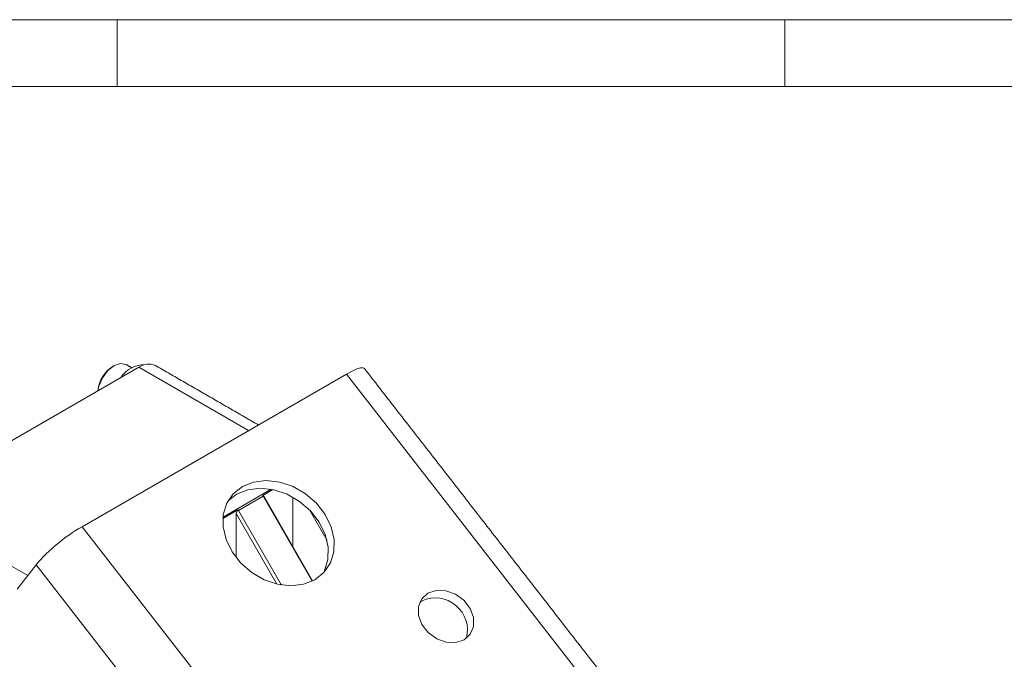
# Paper-space layout 'Sheet1' of a CAD drawing. Header units: millimetres. Extents: x 5 to 415, y 5 to 292.
# Tile 7 of 9: x 53 to 126, y 244 to 292. Entities that reach past the tile are written whole.
import ezdxf

# ---------------------------------------------------------------- set-up
doc = ezdxf.new("R2010")
doc.units = ezdxf.units.MM

psp = doc.layouts.new('Sheet1')

# ---------------------------------------------------------------- linework, layer by layer
at = {"color": 7, "linetype": 'Continuous', "lineweight": 0}
for p, q in [((415, 292), (5, 292)), ((60, 287), (60, 292)), ((110, 292), (110, 287)), ((410, 287), (10, 287))]:
    psp.add_line(p, q, dxfattribs=at)
at = {"color": 7, "linetype": 'Continuous', "lineweight": 15}
for p, q in [((61.628, 265.976), (43.951, 255.771)), ((57.377, 254.031), (77.176, 265.46)), ((69.849, 261.231), (61.628, 265.976)), ((95.26, 242.216), (77.176, 265.46)), ((67.934, 254.744), (71.553, 256.833)), ((71.676, 256.808), (70.909, 256.365)), ((68.943, 256.454), (68.323, 255.979)), ((70.933, 256.312), (69.094, 255.251)), ((70.909, 256.365), (70.933, 256.312)), ((70.909, 256.365), (71.033, 256.234)), ((74.605, 249.951), (70.933, 256.312)), ((71.033, 256.234), (74.648, 249.972)), ((73.154, 252.56), (73.154, 256.247)), ((43.951, 255.771), (53.31, 250.368)), ((69.036, 255.284), (67.925, 254.643)), ((68.912, 255.01), (69.036, 255.284)), ((69.094, 255.251), (69.036, 255.284)), ((69.094, 255.251), (72.321, 249.661)), ((75.726, 253.004), (74.4, 255.301)), ((68.912, 251.717), (68.912, 255.01)), ((71.958, 249.733), (68.912, 255.01)), ((57.377, 254.031), (75.461, 230.786)), ((53.931, 251.18), (52.527, 249.345)), ((53.931, 251.18), (72.016, 227.935)), ((82.836, 248.475), (82.665, 248.36))]:
    psp.add_line(p, q, dxfattribs=at)
at = {"color": 7, "linetype": 'Continuous', "lineweight": 15, "flags": 128}
for points in [[(60.665, 266.185), (60.264, 266.263), (59.79, 266.099), (59.316, 265.717), (58.915, 265.175), (58.647, 264.557), (58.571, 264.211)], [(77.176, 265.46), (77.595, 265.686), (77.952, 265.843), (78.234, 265.926), (78.429, 265.932), (78.519, 265.881)], [(69.386, 257.034), (68.704, 256.493), (68.218, 255.781), (67.958, 254.939), (67.939, 254.016), (68.162, 253.066), (68.613, 252.144), (69.267, 251.303), (70.086, 250.593), (71.021, 250.055), (72.019, 249.719), (73.022, 249.606), (73.971, 249.722), (74.812, 250.06), (75.494, 250.601), (75.98, 251.313), (76.239, 252.155), (76.259, 253.078), (76.036, 254.028), (75.585, 254.95), (74.931, 255.791), (74.112, 256.501), (73.177, 257.039), (72.178, 257.375), (71.176, 257.488), (70.227, 257.372), (69.386, 257.034)], [(75.431, 250.536), (75.536, 250.734), (75.796, 251.576), (75.815, 252.499), (75.592, 253.449), (75.141, 254.371), (74.487, 255.211), (73.669, 255.922), (72.733, 256.46), (71.735, 256.796), (70.732, 256.909), (69.783, 256.793), (68.943, 256.454)], [(83.28, 249.054), (82.817, 248.635), (82.574, 248.056), (82.58, 247.387), (82.834, 246.709), (83.305, 246.103), (83.936, 245.644), (84.652, 245.385), (85.366, 245.358), (85.992, 245.567), (86.455, 245.987), (86.698, 246.566), (86.692, 247.234), (86.438, 247.912), (85.967, 248.518), (85.336, 248.978), (84.62, 249.237), (83.906, 249.263), (83.28, 249.054)]]:
    psp.add_lwpolyline(points, dxfattribs=at)
at = {"color": 7, "linetype": 'Continuous', "lineweight": 15}
for centre, radius, start, end in [((62.361, 264.954), 1.257, 65.69288, 125.61758), ((61.009, 263.962), 2.46, 120.67684, 174.30644), ((62.075, 264.034), 2.132, 90.16631, 146.66026), ((64.138, 242.352), 13.494, 120.06794, 139.14424), ((83.837, 246.289), 2.404, 345.38927, 114.58831)]:
    psp.add_arc(centre, radius, start, end, dxfattribs=at)
for points in [[(61.116, 265.925), (60.665, 266.185)], [(70.581, 261.653), (62.878, 266.1)], [(96.603, 242.636), (78.519, 265.881)]]:
    psp.add_open_spline(points, degree=1, dxfattribs=at)

doc.saveas('drawing.dxf')
